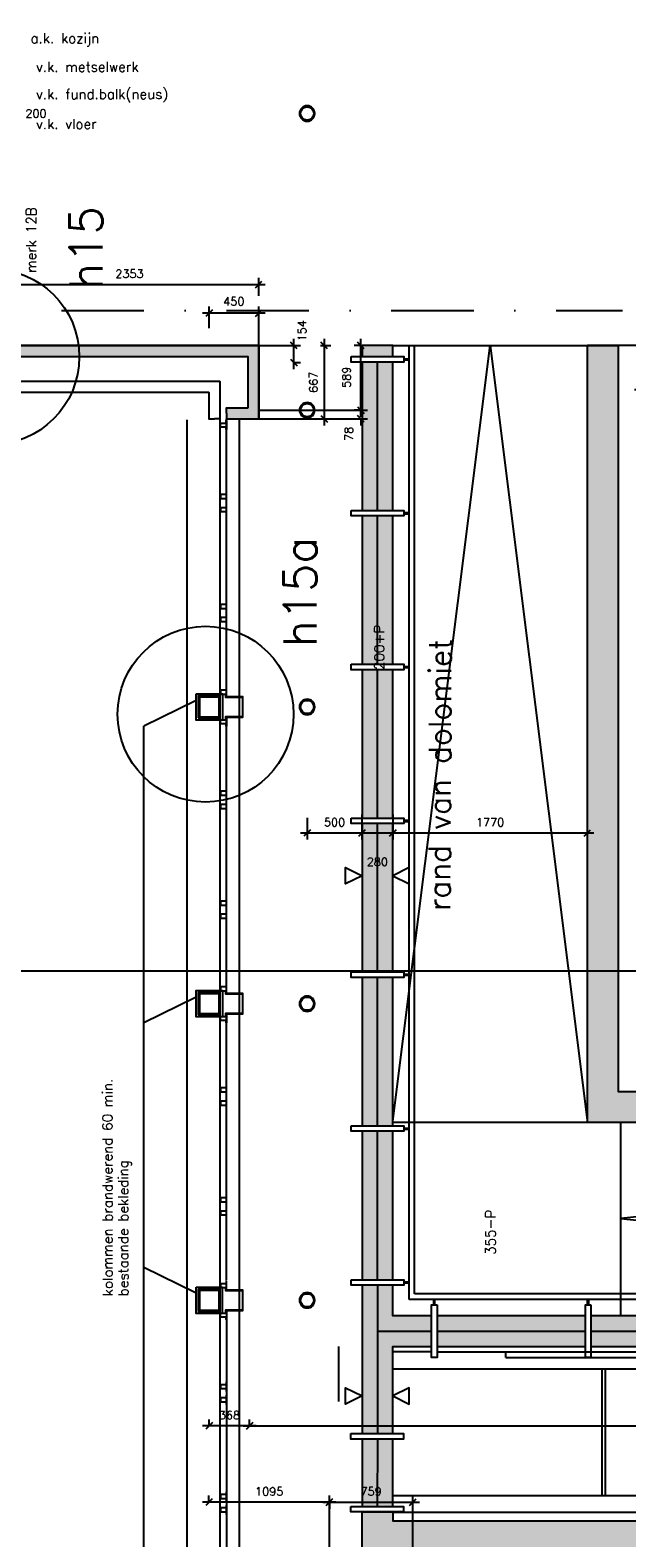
# Model space of a CAD drawing. Extents: x -29284 to 2055880, y -64816 to 121103.
# Tile 61 of 123: x 46280 to 51708, y 45787 to 59506. Entities that reach past the tile are written whole.
import ezdxf

# ---------------------------------------------------------------- set-up
doc = ezdxf.new("R2010")
doc.units = 0
doc.header["$LTSCALE"] = 50
doc.header["$MEASUREMENT"] = 0
doc.header["$PDMODE"] = 3
doc.header["$PDSIZE"] = 0.1
for name, pattern in [('DASHDOT', [1, 0.5, -0.25, 0, -0.25]), ('HIDDEN', [0.375, 0.25, -0.125]), ('HIDDEN2', [0.1875, 0.125, -0.0625])]:
    doc.linetypes.add(name, pattern=pattern)
doc.layers.get('0').update_dxf_attribs({"linetype": 'CONTINUOUS'})
doc.layers.get('DEFPOINTS').update_dxf_attribs({"linetype": 'CONTINUOUS'})
for name, color, linetype in [('_BESTAAND_ONGEIJZIGD', 8, 'CONTINUOUS'), ('_BRANDCOMPART', 6, 'DASHDOT'), ('_DETAILNUMMERS', 4, 'CONTINUOUS'), ('_DETAILNUMMERSTEKST', 4, 'CONTINUOUS'), ('A--A21--_F123-', 9, 'CONTINUOUS'), ('A--A28--_F-2--', 7, 'CONTINUOUS'), ('A--L21--', 3, 'CONTINUOUS'), ('A--L21--_F-2--', 7, 'CONTINUOUS'), ('A--L21A3_BUITENWAND', 3, 'CONTINUOUS'), ('A--L21AC1_BUITENWAND', 1, 'HIDDEN2'), ('A--L22A1_BINNENWAND', 1, 'CONTINUOUS'), ('A--L24A1_TRAPPEN', 1, 'CONTINUOUS'), ('A--L24AC1_TRAPPEN', 1, 'HIDDEN2'), ('A--L28--', 7, 'CONTINUOUS'), ('A--L28--_F-2--', 7, 'CONTINUOUS'), ('A--L28DC1_KONSTR', 1, 'HIDDEN'), ('A--M$1A-_F123-', 1, 'CONTINUOUS'), ('A--T$1A-18_TEKST', 1, 'CONTINUOUS'), ('C_METSELWERK', 3, 'CONTINUOUS'), ('L1', 1, 'CONTINUOUS'), ('plein', 7, 'CONTINUOUS'), ('TEKST_KOZIJNMERK', 2, 'CONTINUOUS'), ('X--LR---_CP', 7, 'CONTINUOUS')]:
    doc.layers.add(name, color=color, linetype=linetype)
doc.layers.add('bruto vloeroppervlak', color=3, linetype='CONTINUOUS', plot=False)
doc.styles.add('ALFA-0_25', font='ROMANS')
doc.styles.add('HIEMSTRA', font='romans.shx')
doc.dimstyles.get("Standard").update_dxf_attribs({"dimscale": 30, "dimtxt": 2.5, "dimasz": 2, "dimexe": 2, "dimexo": 0, "dimgap": 2, "dimtad": 1, "dimdec": 0, "dimzin": 0, "dimdsep": 46, "dimtxsty": 'HIEMSTRA', "dimblk1": 'OBLIQUE', "dimblk2": 'OBLIQUE', "dimsah": 1, "dimcen": -3, "dimdle": 2, "dimclrd": 2, "dimclre": 2, "dimclrt": 3, "dimadec": 0, "dimazin": 0, "dimtfac": 1, "dimtofl": 0, "dimtmove": 0, "dimatfit": 3, "dimldrblk": 'OBLIQUE', "dimfxl": 1, "dimtvp": 0.833333, "dimtolj": 1, "dimtzin": 0, "dimarcsym": 0})
doc.dimstyles.new('STANDARD$0', dxfattribs={"dimscale": 30, "dimtxt": 2.5, "dimasz": 2, "dimexe": 2, "dimexo": 0, "dimgap": 2, "dimtad": 1, "dimdec": 0, "dimzin": 0, "dimdsep": 46, "dimtxsty": 'ALFA-0_25', "dimblk1": 'OBLIQUE', "dimblk2": 'OBLIQUE', "dimsah": 1, "dimcen": -3, "dimdle": 2, "dimclrd": 1, "dimclre": 1, "dimclrt": 2, "dimadec": 0, "dimazin": 0, "dimtfac": 0.666667, "dimtofl": 0, "dimtmove": 2, "dimatfit": 3, "dimldrblk": 'OBLIQUE', "dimfxl": 1, "dimtvp": 0.833333, "dimtolj": 1, "dimtzin": 0, "dimarcsym": 0})

# ---------------------------------------------------------------- blocks, each defined once
blk = doc.blocks.new('*U1458')
at = {"layer": 'A--L21--', "color": 8, "linetype": 'Continuous'}
for points in [[(50, 50), (50, 50), (50, -290), (0, -290)], [(50, 50), (50, 50), (50, -290), (0, -290)], [(50, 50), (50, 50), (50, -290), (0, -290)], [(-50, -50), (-50, -50), (-50, -290), (0, -290)]]:
    blk.add_lwpolyline(points, dxfattribs=at)
blk = doc.blocks.new('*U1457')
at = {"layer": 'A--L21--', "color": 8, "linetype": 'Continuous'}
for points in [[(50, 50), (50, 50), (-5080, 50), (-5080, 0)], [(50, 50), (50, 50), (-5080, 50), (-5080, 0)], [(50, 50), (50, 50), (-5080, 50), (-5080, 0)], [(-50, -50), (-50, -50), (-5080, -50), (-5080, 0)]]:
    blk.add_lwpolyline(points, dxfattribs=at)
blk = doc.blocks.new('6432')
at = {"layer": '_BESTAAND_ONGEIJZIGD', "linetype": 'Continuous'}
blk.add_lwpolyline([(0, 80), (-4, 80), (-4, 58), (-57, 58), (-57, 22), (-4, 22), (-4, 0), (0, 0)], close=True, dxfattribs=at)
blk = doc.blocks.new('*U1328')
at = {"layer": 'A--A21--_F123-', "color": 2}
for points in [[(0, 0), (0, 50), (2303, 0), (2353, 50)], [(2303, 0), (2253, -50), (0, 0), (0, -50)]]:
    blk.add_solid(points, dxfattribs=at)
at = {"layer": 'A--L21--_F-2--', "color": 3, "linetype": 'Continuous'}
for points in [[(0, 0), (0, 50), (2353, 50), (2353, 50)], [(0, 0), (0, -50), (2253, -50), (2253, -50)]]:
    blk.add_lwpolyline(points, dxfattribs=at)
blk = doc.blocks.new('*U1327')
at = {"layer": 'A--A21--_F123-', "color": 2}
for points in [[(0, 0), (0, 50), (242, 0), (192, 50)], [(242, 0), (292, -50), (0, 0), (0, -50)]]:
    blk.add_solid(points, dxfattribs=at)
at = {"layer": 'A--L21--_F-2--', "color": 3, "linetype": 'Continuous'}
for points in [[(0, 0), (0, 50), (192, 50), (192, 50)], [(0, 0), (0, -50), (292, -50), (292, -50)]]:
    blk.add_lwpolyline(points, dxfattribs=at)
blk = doc.blocks.new('*U1326')
at = {"layer": 'A--A21--_F123-', "color": 2}
for points in [[(0, -567), (-50, -517), (0, 0), (-50, -50)], [(0, 0), (50, 50), (0, -567), (50, -617)]]:
    blk.add_solid(points, dxfattribs=at)
at = {"layer": 'A--L21--_F-2--', "color": 3, "linetype": 'Continuous'}
for points in [[(50, 50), (50, 50), (50, -617), (50, -617)], [(-50, -50), (-50, -50), (-50, -517), (-50, -517)]]:
    blk.add_lwpolyline(points, dxfattribs=at)
blk = doc.blocks.new('_OBLIQUE')
at = {"color": 0, "linetype": 'ByBlock'}
blk.add_line((-0.5, -0.5), (0.5, 0.5), dxfattribs=at)
blk = doc.blocks.new('*D128')
at = {"layer": 'A--M$1A-_F123-', "color": 1, "lineweight": -2, "transparency": 16777216}
for p, q in [((48942, 46111), (49822, 46111)), ((49002, 45670), (49002, 46171)), ((49762, 45670), (49762, 46171))]:
    blk.add_line(p, q, dxfattribs=at)
at = {"layer": 'DEFPOINTS', "color": 0, "transparency": 16777216}
for p in [(49762, 46111), (49002, 45670), (49762, 45670)]:
    blk.add_point(p, dxfattribs=at)
at = {"layer": 'A--M$1A-_F123-', "color": 1, "lineweight": -2, "transparency": 16777216, "xscale": 60, "yscale": 60, "zscale": 60, "rotation": 180}
blk.add_blockref('_OBLIQUE', (49002, 46111), dxfattribs=at)
at = {"layer": 'A--M$1A-_F123-', "color": 1, "lineweight": -2, "transparency": 16777216, "xscale": 60, "yscale": 60, "zscale": 60}
blk.add_blockref('_OBLIQUE', (49762, 46111), dxfattribs=at)
at = {"layer": 'A--M$1A-_F123-', "color": 2, "transparency": 16777216, "insert": (49382, 46209), "char_height": 75, "attachment_point": 5, "style": 'ALFA-0_25'}
blk.add_mtext('\\A1;759', dxfattribs=at)
blk = doc.blocks.new('*D143')
at = {"layer": 'A--M$1A-_F123-', "color": 1, "lineweight": -2, "transparency": 16777216}
for p, q in [((49062, 46111), (47847, 46111)), ((47907, 46111), (47907, 46171)), ((49002, 46111), (49002, 46051))]:
    blk.add_line(p, q, dxfattribs=at)
at = {"layer": 'DEFPOINTS', "color": 0, "transparency": 16777216}
for p in [(47907, 46111), (47907, 46111), (49002, 46111)]:
    blk.add_point(p, dxfattribs=at)
at = {"layer": 'A--M$1A-_F123-', "color": 1, "lineweight": -2, "transparency": 16777216, "xscale": 60, "yscale": 60, "zscale": 60, "rotation": 180}
blk.add_blockref('_OBLIQUE', (47907, 46111), dxfattribs=at)
at = {"layer": 'A--M$1A-_F123-', "color": 1, "lineweight": -2, "transparency": 16777216, "xscale": 60, "yscale": 60, "zscale": 60}
blk.add_blockref('_OBLIQUE', (49002, 46111), dxfattribs=at)
at = {"layer": 'A--M$1A-_F123-', "color": 2, "transparency": 16777216, "insert": (48455, 46209), "char_height": 75, "attachment_point": 5, "style": 'ALFA-0_25'}
blk.add_mtext('\\A1;1095', dxfattribs=at)
blk = doc.blocks.new('*D145')
at = {"layer": 'A--M$1A-_F123-', "color": 1, "lineweight": -2, "transparency": 16777216}
for p, q in [((47909, 56795), (47909, 56990)), ((48359, 56512), (48359, 56990)), ((48419, 56930), (47849, 56930))]:
    blk.add_line(p, q, dxfattribs=at)
at = {"layer": 'DEFPOINTS', "color": 0, "transparency": 16777216}
for p in [(47909, 56930), (47909, 56795), (48359, 56512)]:
    blk.add_point(p, dxfattribs=at)
at = {"layer": 'A--M$1A-_F123-', "color": 1, "lineweight": -2, "transparency": 16777216, "xscale": 60, "yscale": 60, "zscale": 60, "rotation": 180}
blk.add_blockref('_OBLIQUE', (47909, 56930), dxfattribs=at)
at = {"layer": 'A--M$1A-_F123-', "color": 1, "lineweight": -2, "transparency": 16777216, "xscale": 60, "yscale": 60, "zscale": 60}
blk.add_blockref('_OBLIQUE', (48359, 56930), dxfattribs=at)
at = {"layer": 'A--M$1A-_F123-', "color": 2, "transparency": 16777216, "insert": (48133, 57038), "char_height": 75, "attachment_point": 5, "style": 'ALFA-0_25'}
blk.add_mtext('\\A1;450', dxfattribs=at)
blk = doc.blocks.new('*D146')
at = {"layer": 'A--M$1A-_F123-', "color": 1, "lineweight": -2, "transparency": 16777216}
for p, q in [((48359, 56047), (49349, 56047)), ((49289, 56047), (49289, 56107)), ((48359, 55969), (49349, 55969)), ((49289, 55969), (49289, 55909))]:
    blk.add_line(p, q, dxfattribs=at)
at = {"layer": 'DEFPOINTS', "color": 0, "transparency": 16777216}
for p in [(48359, 56047), (49289, 56047), (48359, 55969)]:
    blk.add_point(p, dxfattribs=at)
at = {"layer": 'A--M$1A-_F123-', "color": 1, "lineweight": -2, "transparency": 16777216, "xscale": 60, "yscale": 60, "zscale": 60}
for p, rotation in [((49289, 56047), 270), ((49289, 55969), 90)]:
    blk.add_blockref('_OBLIQUE', p, dxfattribs=dict(at, rotation=rotation))
at = {"layer": 'A--M$1A-_F123-', "color": 2, "transparency": 16777216, "insert": (49179, 55832), "char_height": 75, "attachment_point": 5, "rotation": 90, "style": 'ALFA-0_25'}
blk.add_mtext('\\A1;78', dxfattribs=at)
blk = doc.blocks.new('*D147')
at = {"layer": 'A--M$1A-_F123-', "color": 1, "lineweight": -2, "transparency": 16777216}
for p, q in [((49289, 55987), (49289, 56696)), ((49289, 56636), (49229, 56636)), ((49289, 56047), (49229, 56047))]:
    blk.add_line(p, q, dxfattribs=at)
at = {"layer": 'DEFPOINTS', "color": 0, "transparency": 16777216}
for p in [(49289, 56636), (49289, 56636), (49289, 56047)]:
    blk.add_point(p, dxfattribs=at)
at = {"layer": 'A--M$1A-_F123-', "color": 1, "lineweight": -2, "transparency": 16777216, "xscale": 60, "yscale": 60, "zscale": 60}
for p, rotation in [((49289, 56636), 90), ((49289, 56047), 270)]:
    blk.add_blockref('_OBLIQUE', p, dxfattribs=dict(at, rotation=rotation))
at = {"layer": 'A--M$1A-_F123-', "color": 2, "transparency": 16777216, "insert": (49158, 56347), "char_height": 75, "attachment_point": 5, "rotation": 90, "style": 'ALFA-0_25'}
blk.add_mtext('\\A1;589', dxfattribs=at)
blk = doc.blocks.new('Q020871-')
at = {"layer": 'A--A28--_F-2--', "color": 3, "linetype": 'Continuous'}
for points in [[(-60, 0), (-70, 0), (-55, 23), (-65, 27)], [(-55, -23), (-65, -27), (-60, 0), (-70, 0)], [(-55, 23), (-65, 27), (-42, 42), (-49, 49)], [(-42, 42), (-49, 49), (-23, 55), (-27, 65)], [(-23, 55), (-27, 65), (0, 60), (0, 70)], [(0, 60), (0, 70), (23, 55), (27, 65)], [(23, 55), (27, 65), (42, 42), (49, 49)], [(42, 42), (49, 49), (55, 23), (65, 27)], [(55, 23), (65, 27), (60, 0), (70, 0)], [(60, 0), (70, 0), (55, -23), (65, -27)], [(-42, -42), (-49, -49), (-55, -23), (-65, -27)], [(-23, -55), (-27, -65), (-42, -42), (-49, -49)], [(0, -60), (0, -70), (-23, -55), (-27, -65)], [(23, -55), (27, -65), (0, -60), (0, -70)], [(42, -42), (49, -49), (23, -55), (27, -65)], [(55, -23), (65, -27), (42, -42), (49, -49)]]:
    blk.add_solid(points, dxfattribs=at)
at = {"layer": 'A--L28--_F-2--', "color": 3, "linetype": 'Continuous'}
blk.add_lwpolyline([(0, 70, 1), (0, -70, 1), (0, 70), (0, 60, -1), (0, -60, -1), (0, 60)], format="xyb", close=True, dxfattribs=at)
at = {"layer": 'X--LR---_CP', "color": 4, "linetype": 'Continuous'}
blk.add_point((0, 0), dxfattribs=at)
blk = doc.blocks.new('*D374')
at = {"layer": 'A--M$1A-_F123-', "color": 1, "linetype": 'Continuous', "lineweight": -2, "transparency": 16777216}
for p, q in [((48217, 46805), (66017, 46805)), ((48277, 46805), (48277, 46865)), ((65957, 46805), (65957, 46865))]:
    blk.add_line(p, q, dxfattribs=at)
at = {"layer": 'DEFPOINTS', "color": 0, "linetype": 'Continuous', "transparency": 16777216}
for p in [(48277, 46805), (65957, 46805), (65957, 46805)]:
    blk.add_point(p, dxfattribs=at)
at = {"layer": 'A--M$1A-_F123-', "color": 1, "linetype": 'Continuous', "lineweight": -2, "transparency": 16777216, "xscale": 60, "yscale": 60, "zscale": 60, "rotation": 180}
blk.add_blockref('_OBLIQUE', (48277, 46805), dxfattribs=at)
at = {"layer": 'A--M$1A-_F123-', "color": 1, "linetype": 'Continuous', "lineweight": -2, "transparency": 16777216, "xscale": 60, "yscale": 60, "zscale": 60}
blk.add_blockref('_OBLIQUE', (65957, 46805), dxfattribs=at)
at = {"layer": 'A--M$1A-_F123-', "color": 2, "linetype": 'Continuous', "transparency": 16777216, "insert": (57117, 46903), "char_height": 75, "attachment_point": 5, "style": 'ALFA-0_25'}
blk.add_mtext('\\A1;17680', dxfattribs=at)
blk = doc.blocks.new('*D375')
at = {"layer": 'A--M$1A-_F123-', "color": 1, "linetype": 'Continuous', "lineweight": -2, "transparency": 16777216}
for p, q in [((48337, 46805), (47849, 46805)), ((47909, 46805), (47909, 46865)), ((48277, 46805), (48277, 46865))]:
    blk.add_line(p, q, dxfattribs=at)
at = {"layer": 'DEFPOINTS', "color": 0, "linetype": 'Continuous', "transparency": 16777216}
for p in [(47909, 46805), (47909, 46805), (48277, 46805)]:
    blk.add_point(p, dxfattribs=at)
at = {"layer": 'A--M$1A-_F123-', "color": 1, "linetype": 'Continuous', "lineweight": -2, "transparency": 16777216, "xscale": 60, "yscale": 60, "zscale": 60, "rotation": 180}
blk.add_blockref('_OBLIQUE', (47909, 46805), dxfattribs=at)
at = {"layer": 'A--M$1A-_F123-', "color": 1, "linetype": 'Continuous', "lineweight": -2, "transparency": 16777216, "xscale": 60, "yscale": 60, "zscale": 60}
blk.add_blockref('_OBLIQUE', (48277, 46805), dxfattribs=at)
at = {"layer": 'A--M$1A-_F123-', "color": 2, "linetype": 'Continuous', "transparency": 16777216, "insert": (48093, 46903), "char_height": 75, "attachment_point": 5, "style": 'ALFA-0_25'}
blk.add_mtext('\\A1;368', dxfattribs=at)
blk = doc.blocks.new('*D470')
at = {"layer": 'A--M$1A-_F123-', "color": 1, "lineweight": -2, "transparency": 16777216}
for p, q in [((46194, 58747), (45874, 58747)), ((45934, 58586), (45934, 58807)), ((46134, 58586), (46134, 58807))]:
    blk.add_line(p, q, dxfattribs=at)
at = {"layer": 'DEFPOINTS', "color": 0, "transparency": 16777216}
for p in [(45934, 58747), (45934, 58586), (46134, 58586)]:
    blk.add_point(p, dxfattribs=at)
at = {"layer": 'A--M$1A-_F123-', "color": 1, "lineweight": -2, "transparency": 16777216, "xscale": 60, "yscale": 60, "zscale": 60, "rotation": 180}
blk.add_blockref('_OBLIQUE', (45934, 58747), dxfattribs=at)
at = {"layer": 'A--M$1A-_F123-', "color": 1, "lineweight": -2, "transparency": 16777216, "xscale": 60, "yscale": 60, "zscale": 60}
blk.add_blockref('_OBLIQUE', (46134, 58747), dxfattribs=at)
at = {"layer": 'A--M$1A-_F123-', "color": 2, "transparency": 16777216, "insert": (46333, 58747), "char_height": 75, "attachment_point": 5, "style": 'ALFA-0_25'}
blk.add_mtext('\\A1;200', dxfattribs=at)
blk = doc.blocks.new('*D617')
at = {"layer": 'A--M$1A-_F123-', "color": 1, "linetype": 'Continuous', "lineweight": -2, "transparency": 16777216}
for p, q in [((46006, 57088), (46006, 57251)), ((48359, 57088), (48359, 57251)), ((45946, 57191), (48419, 57191))]:
    blk.add_line(p, q, dxfattribs=at)
at = {"layer": 'DEFPOINTS', "color": 0, "linetype": 'Continuous', "transparency": 16777216}
for p in [(46006, 57088), (48359, 57191), (48359, 57088)]:
    blk.add_point(p, dxfattribs=at)
at = {"layer": 'A--M$1A-_F123-', "color": 1, "linetype": 'Continuous', "lineweight": -2, "transparency": 16777216, "xscale": 60, "yscale": 60, "zscale": 60, "rotation": 180}
blk.add_blockref('_OBLIQUE', (46006, 57191), dxfattribs=at)
at = {"layer": 'A--M$1A-_F123-', "color": 1, "linetype": 'Continuous', "lineweight": -2, "transparency": 16777216, "xscale": 60, "yscale": 60, "zscale": 60}
blk.add_blockref('_OBLIQUE', (48359, 57191), dxfattribs=at)
at = {"layer": 'A--M$1A-_F123-', "color": 2, "linetype": 'Continuous', "transparency": 16777216, "insert": (47183, 57289), "char_height": 75, "attachment_point": 5, "style": 'ALFA-0_25'}
blk.add_mtext('\\A1;2353', dxfattribs=at)
blk = doc.blocks.new('*D618')
at = {"layer": 'A--M$1A-_F123-', "color": 1, "linetype": 'Continuous', "lineweight": -2, "transparency": 16777216}
for p, q in [((48678, 56422), (48678, 56696)), ((48359, 56636), (48738, 56636)), ((48670, 56482), (48738, 56482))]:
    blk.add_line(p, q, dxfattribs=at)
at = {"layer": 'DEFPOINTS', "color": 0, "linetype": 'Continuous', "transparency": 16777216}
for p in [(48359, 56636), (48678, 56636), (48670, 56482)]:
    blk.add_point(p, dxfattribs=at)
at = {"layer": 'A--M$1A-_F123-', "color": 1, "linetype": 'Continuous', "lineweight": -2, "transparency": 16777216, "xscale": 60, "yscale": 60, "zscale": 60}
for p, rotation in [((48678, 56636), 90), ((48678, 56482), 270)]:
    blk.add_blockref('_OBLIQUE', p, dxfattribs=dict(at, rotation=rotation))
at = {"layer": 'A--M$1A-_F123-', "color": 2, "linetype": 'Continuous', "transparency": 16777216, "insert": (48754, 56770), "char_height": 75, "attachment_point": 5, "rotation": 90, "style": 'ALFA-0_25'}
blk.add_mtext('\\A1;154', dxfattribs=at)
blk = doc.blocks.new('*D619')
at = {"layer": 'A--M$1A-_F123-', "color": 1, "linetype": 'Continuous', "lineweight": -2, "transparency": 16777216}
for p, q in [((48955, 56696), (48955, 55909)), ((48921, 56636), (49015, 56636)), ((48921, 55969), (49015, 55969))]:
    blk.add_line(p, q, dxfattribs=at)
at = {"layer": 'DEFPOINTS', "color": 0, "linetype": 'Continuous', "transparency": 16777216}
for p in [(48921, 56636), (48921, 55969), (48955, 55969)]:
    blk.add_point(p, dxfattribs=at)
at = {"layer": 'A--M$1A-_F123-', "color": 1, "linetype": 'Continuous', "lineweight": -2, "transparency": 16777216, "xscale": 60, "yscale": 60, "zscale": 60}
for p, rotation in [((48955, 56636), 90), ((48955, 55969), 270)]:
    blk.add_blockref('_OBLIQUE', p, dxfattribs=dict(at, rotation=rotation))
at = {"layer": 'A--M$1A-_F123-', "color": 2, "linetype": 'Continuous', "transparency": 16777216, "insert": (48857, 56302), "char_height": 75, "attachment_point": 5, "rotation": 90, "style": 'ALFA-0_25'}
blk.add_mtext('\\A1;667', dxfattribs=at)
blk = doc.blocks.new('*D654')
at = {"layer": 'A--M$1A-_F123-', "color": 2, "linetype": 'Continuous', "lineweight": -2, "transparency": 16777216}
blk.add_arc((45484, 90090), 1980, 75, 90, dxfattribs=at)
at = {"layer": 'DEFPOINTS', "color": 0, "linetype": 'Continuous', "transparency": 16777216}
for p in [(45484, 95375), (46707, 94652), (45828, 92040), (45183, 88966), (45484, 56047)]:
    blk.add_point(p, dxfattribs=at)
at = {"layer": 'A--M$1A-_F123-', "color": 2, "linetype": 'Continuous', "lineweight": -2, "transparency": 16777216, "xscale": 60, "yscale": 60, "zscale": 60}
for p, rotation in [((45484, 92070), 180), ((45997, 92002), 344.9999999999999)]:
    blk.add_blockref('_OBLIQUE', p, dxfattribs=dict(at, rotation=rotation))
at = {"layer": 'A--M$1A-_F123-', "color": 3, "linetype": 'Continuous', "transparency": 16777216, "insert": (45756, 92150), "char_height": 75, "attachment_point": 5, "rotation": 352.5, "style": 'HIEMSTRA'}
blk.add_mtext('\\A1;15°', dxfattribs=at)
blk = doc.blocks.new('*D753')
at = {"layer": 'A--M$1A-_F123-', "color": 1, "linetype": 'Continuous', "lineweight": -2, "transparency": 16777216}
for p, q in [((43190, 50947), (60827, 50947)), ((60767, 47887), (60767, 51007)), ((60442, 47947), (60827, 47947))]:
    blk.add_line(p, q, dxfattribs=at)
at = {"layer": 'DEFPOINTS', "color": 0, "linetype": 'Continuous', "transparency": 16777216}
for p in [(43190, 50947), (60767, 50947), (60442, 47947)]:
    blk.add_point(p, dxfattribs=at)
at = {"layer": 'A--M$1A-_F123-', "color": 1, "linetype": 'Continuous', "lineweight": -2, "transparency": 16777216, "xscale": 60, "yscale": 60, "zscale": 60}
for p, rotation in [((60767, 50947), 90), ((60767, 47947), 270)]:
    blk.add_blockref('_OBLIQUE', p, dxfattribs=dict(at, rotation=rotation))
at = {"layer": 'A--M$1A-_F123-', "color": 2, "linetype": 'Continuous', "transparency": 16777216, "insert": (60669, 49447), "char_height": 75, "attachment_point": 5, "rotation": 90, "style": 'ALFA-0_25'}
blk.add_mtext('\\A1;3000', dxfattribs=at)
blk = doc.blocks.new('*D1613')
at = {"layer": 'A--M$1A-_F123-', "color": 1, "lineweight": -2, "transparency": 16777216}
for p, q in [((49579, 52339), (49579, 52140)), ((51349, 52369), (51349, 52140)), ((51409, 52200), (49519, 52200))]:
    blk.add_line(p, q, dxfattribs=at)
at = {"layer": 'DEFPOINTS', "color": 0, "transparency": 16777216}
for p in [(49579, 52339), (51349, 52369), (49579, 52200)]:
    blk.add_point(p, dxfattribs=at)
at = {"layer": 'A--M$1A-_F123-', "color": 1, "lineweight": -2, "transparency": 16777216, "xscale": 60, "yscale": 60, "zscale": 60, "rotation": 180}
blk.add_blockref('_OBLIQUE', (49579, 52200), dxfattribs=at)
at = {"layer": 'A--M$1A-_F123-', "color": 1, "lineweight": -2, "transparency": 16777216, "xscale": 60, "yscale": 60, "zscale": 60}
blk.add_blockref('_OBLIQUE', (51349, 52200), dxfattribs=at)
at = {"layer": 'A--M$1A-_F123-', "color": 2, "transparency": 16777216, "insert": (50464, 52298), "char_height": 75, "attachment_point": 5, "style": 'ALFA-0_25'}
blk.add_mtext('\\A1;1770', dxfattribs=at)
blk = doc.blocks.new('*D1614')
at = {"layer": 'A--M$1A-_F123-', "color": 1, "lineweight": -2, "transparency": 16777216}
for p, q in [((49299, 52339), (49299, 52140)), ((49579, 52369), (49579, 52140)), ((49639, 52200), (49239, 52200))]:
    blk.add_line(p, q, dxfattribs=at)
at = {"layer": 'DEFPOINTS', "color": 0, "transparency": 16777216}
for p in [(49299, 52339), (49579, 52369), (49299, 52200)]:
    blk.add_point(p, dxfattribs=at)
at = {"layer": 'A--M$1A-_F123-', "color": 1, "lineweight": -2, "transparency": 16777216, "xscale": 60, "yscale": 60, "zscale": 60, "rotation": 180}
blk.add_blockref('_OBLIQUE', (49299, 52200), dxfattribs=at)
at = {"layer": 'A--M$1A-_F123-', "color": 1, "lineweight": -2, "transparency": 16777216, "xscale": 60, "yscale": 60, "zscale": 60}
blk.add_blockref('_OBLIQUE', (49579, 52200), dxfattribs=at)
at = {"layer": 'A--M$1A-_F123-', "color": 2, "transparency": 16777216, "insert": (49439, 51938), "char_height": 75, "attachment_point": 5, "style": 'ALFA-0_25'}
blk.add_mtext('\\A1;280', dxfattribs=at)
blk = doc.blocks.new('*D1615')
at = {"layer": 'A--M$1A-_F123-', "color": 1, "lineweight": -2, "transparency": 16777216}
for p, q in [((48799, 52339), (48799, 52140)), ((49299, 52369), (49299, 52140)), ((49359, 52200), (48739, 52200))]:
    blk.add_line(p, q, dxfattribs=at)
at = {"layer": 'DEFPOINTS', "color": 0, "transparency": 16777216}
for p in [(48799, 52339), (49299, 52369), (48799, 52200)]:
    blk.add_point(p, dxfattribs=at)
at = {"layer": 'A--M$1A-_F123-', "color": 1, "lineweight": -2, "transparency": 16777216, "xscale": 60, "yscale": 60, "zscale": 60, "rotation": 180}
blk.add_blockref('_OBLIQUE', (48799, 52200), dxfattribs=at)
at = {"layer": 'A--M$1A-_F123-', "color": 1, "lineweight": -2, "transparency": 16777216, "xscale": 60, "yscale": 60, "zscale": 60}
blk.add_blockref('_OBLIQUE', (49299, 52200), dxfattribs=at)
at = {"layer": 'A--M$1A-_F123-', "color": 2, "transparency": 16777216, "insert": (49049, 52298), "char_height": 75, "attachment_point": 5, "style": 'ALFA-0_25'}
blk.add_mtext('\\A1;500', dxfattribs=at)
blk = doc.blocks.new('A$C174658AB')
at = {"layer": 'A--L28DC1_KONSTR', "color": 1, "linetype": 'Continuous'}
for p, q in [((0, 5), (50, 5)), ((0, -5), (50, -5))]:
    blk.add_line(p, q, dxfattribs=at)

msp = doc.modelspace()

# ---------------------------------------------------------------- hatches: boundary and pattern name
at = {"layer": 'A--L28DC1_KONSTR', "linetype": 'Continuous'}
h = msp.add_hatch(color=21, dxfattribs=at)
h.paths.add_polyline_path([(60272.4, 47528), (60272.4, 47808), (56981.5, 47808), (56981.5, 47528)])
h.paths.add_polyline_path([(56931.5, 47528), (56931.5, 47808), (55581.5, 47808), (55581.5, 47528)])
h.paths.add_polyline_path([(55531.5, 47528), (55531.5, 47808), (54181.5, 47808), (54181.5, 47528)])
h.paths.add_polyline_path([(54131.5, 47528), (54131.5, 47808), (52781.5, 47808), (52781.5, 47528)])
h.paths.add_polyline_path([(52731.5, 47528), (52731.5, 47808), (51381.5, 47808), (51381.5, 47528)])
h.paths.add_polyline_path([(51331.5, 47528), (51331.5, 47808), (49981.5, 47808), (49981.5, 47528)])
h.paths.add_polyline_path([(49931.5, 47808), (49579.5, 47808), (49579.5, 48087), (49299.5, 48087), (49299.5, 46737), (49579.5, 46737), (49579.5, 47528), (49931.5, 47528)])
h.paths.add_polyline_path([(49579.5, 46073), (49579.5, 46687), (49299.5, 46687), (49299.5, 46073)])
h.paths.add_polyline_path([(49579.5, 48137), (49579.5, 49487), (49299.5, 49487), (49299.5, 48137)])
h.paths.add_polyline_path([(49579.5, 49537), (49579.5, 50887), (49299.5, 50887), (49299.5, 49537)])
h.paths.add_polyline_path([(49579.5, 50937), (49579.5, 52287), (49299.5, 52287), (49299.5, 50937)])
h.paths.add_polyline_path([(49579.5, 52337), (49579.5, 53687), (49299.5, 53687), (49299.5, 52337)])
h.paths.add_polyline_path([(49579.5, 53737), (49579.5, 55087), (49299.5, 55087), (49299.5, 53737)])
h.paths.add_polyline_path([(49579.5, 55137), (49579.5, 56487), (49299.5, 56487), (49299.5, 55137)])
h.paths.add_polyline_path([(49579.5, 56537), (49579.5, 56637), (49299.5, 56637), (49299.5, 56537)])
for points in [[(60272.4, 49566.9), (51349.5, 49566.9), (51349.5, 56635.9), (51629.5, 56635.9), (51629.5, 49846.9), (60272.4, 49846.9)], [(49579.5, 46021.9), (49579.5, 45941.9), (60272.4, 45941.9), (60272.4, 45691.9), (49299.5, 45691.9), (49299.5, 46021.9)]]:
    msp.add_hatch(color=21, dxfattribs=at).paths.add_polyline_path(points)

# ---------------------------------------------------------------- linework, layer by layer
at = {"layer": '_BESTAAND_ONGEIJZIGD', "linetype": 'Continuous'}
for points in [[(47809.4, 53246.9), (48009.4, 53246.9), (48009.4, 53446.9), (47809.4, 53446.9)], [(47809.4, 53246.9), (48009.4, 53246.9), (48009.4, 53446.9), (47809.4, 53446.9)], [(47819.4, 53256.9), (47999.4, 53256.9), (47999.4, 53436.9), (47819.4, 53436.9)], [(47819.4, 53256.9), (47999.4, 53256.9), (47999.4, 53436.9), (47819.4, 53436.9)], [(47809.4, 50546.9), (48009.4, 50546.9), (48009.4, 50746.9), (47809.4, 50746.9)], [(47809.4, 50546.9), (48009.4, 50546.9), (48009.4, 50746.9), (47809.4, 50746.9)], [(47819.4, 50556.9), (47999.4, 50556.9), (47999.4, 50736.9), (47819.4, 50736.9)], [(47819.4, 50556.9), (47999.4, 50556.9), (47999.4, 50736.9), (47819.4, 50736.9)], [(47809.4, 47846.9), (48009.4, 47846.9), (48009.4, 48046.9), (47809.4, 48046.9)], [(47809.4, 47846.9), (48009.4, 47846.9), (48009.4, 48046.9), (47809.4, 48046.9)], [(47819.4, 47856.9), (47999.4, 47856.9), (47999.4, 48036.9), (47819.4, 48036.9)], [(47819.4, 47856.9), (47999.4, 47856.9), (47999.4, 48036.9), (47819.4, 48036.9)]]:
    msp.add_lwpolyline(points, close=True, dxfattribs=at)
at = {"layer": '_BRANDCOMPART', "ltscale": 30}
msp.add_lwpolyline([(39064.6, 56954.9), (39064.6, 56954.9), (51668, 56954.9)], dxfattribs=at)
at = {"layer": '_DETAILNUMMERS'}
for centre in [(45926.9, 56533.3), (47875.5, 53281.4)]:
    msp.add_circle(centre, 800, dxfattribs=at)
at = {"layer": 'A--L21--'}
msp.add_line((47707.3, 45146.9), (47707.3, 55958.9), dxfattribs=at)
at = {"layer": 'A--L21--', "color": 8, "linetype": 'Continuous'}
for points in [[(48056, 53461.2), (48056, 53436.2), (48212.3, 53436.2), (48212.3, 53257.5), (48056, 53257.5), (48056, 53232.5), (48059, 53232.5), (48059, 53254.5), (48215.3, 53254.5), (48215.3, 53439.2), (48059, 53439.2), (48059, 53461.2)], [(48056, 50761.2), (48056, 50736.2), (48212.3, 50736.2), (48212.3, 50557.5), (48056, 50557.5), (48056, 50532.5), (48059, 50532.5), (48059, 50554.5), (48215.3, 50554.5), (48215.3, 50739.2), (48059, 50739.2), (48059, 50761.2)], [(48056, 48061.2), (48056, 48036.2), (48212.3, 48036.2), (48212.3, 47857.5), (48056, 47857.5), (48056, 47832.5), (48059, 47832.5), (48059, 47854.5), (48215.3, 47854.5), (48215.3, 48039.2), (48059, 48039.2), (48059, 48061.2)]]:
    msp.add_lwpolyline(points, close=True, dxfattribs=at)
at = {"layer": 'A--L21A3_BUITENWAND'}
msp.add_line((49599.5, 47526.9), (49931.5, 47526.9), dxfattribs=at)
for points in [[(60272.4, 49566.9), (51349.5, 49566.9), (51349.5, 56635.9), (51629.5, 56635.9), (51629.5, 49846.9), (60272.4, 49846.9)], [(51331.5, 47526.9), (51331.5, 47806.9), (49981.5, 47806.9), (49981.5, 47526.9)], [(52731.5, 47526.9), (52731.5, 47806.9), (51381.5, 47806.9), (51381.5, 47526.9)]]:
    msp.add_lwpolyline(points, close=True, dxfattribs=at)
at = {"layer": 'A--L21AC1_BUITENWAND'}
msp.add_line((49084.7, 47526.9), (49084.7, 47026.9), dxfattribs=at)
at = {"layer": 'A--L22A1_BINNENWAND'}
for points in [[(47789.4, 53466.9), (48029.4, 53466.9), (48029.4, 53226.9), (47789.4, 53226.9)], [(48029.4, 50526.9), (47789.4, 50526.9), (47789.4, 50766.9), (48029.4, 50766.9)], [(47789.4, 48066.9), (48027.3, 48066.9), (48027.3, 47826.9), (47789.4, 47826.9)]]:
    msp.add_lwpolyline(points, close=True, dxfattribs=at)
at = {"layer": 'A--L24A1_TRAPPEN'}
for p, q in [((49931.5, 47477.9), (49579.5, 47477.9)), ((49981.5, 47477.9), (60013.4, 47477.9)), ((49579.5, 47325.9), (60013.4, 47325.9)), ((51480.4, 47325.9), (51480.4, 46172.9)), ((49579.5, 46172.9), (60013.4, 46172.9)), ((49579.5, 46020.9), (60013.4, 46020.9))]:
    msp.add_line(p, q, dxfattribs=at)
at = {"layer": 'A--L24AC1_TRAPPEN'}
msp.add_line((51510.4, 47325.9), (51510.4, 46172.9), dxfattribs=at)
at = {"layer": 'A--L28DC1_KONSTR', "color": 1, "linetype": 'Continuous'}
for p, q in [((49579.5, 56635.9), (51349.5, 56635.9)), ((51349.5, 49566.9), (49579.5, 49566.9)), ((51649.5, 49566.9), (51649.5, 47806.9))]:
    msp.add_line(p, q, dxfattribs=at)
at = {"layer": 'A--L28DC1_KONSTR', "color": 0, "linetype": 'Continuous'}
for p, q in [((49599.5, 56620.9), (49599.5, 56620.9)), ((49729.5, 47956.9), (49729.5, 56635.9)), ((49777.5, 48006.9), (49777.5, 56635.9)), ((60322.4, 47956.9), (49729.5, 47956.9)), ((60372.4, 48006.9), (49777.5, 48006.9)), ((51381.5, 47477.9), (52731.5, 47477.9)), ((50608.2, 47426.9), (60372.4, 47426.9))]:
    msp.add_line(p, q, dxfattribs=at)
at = {"layer": 'A--L28DC1_KONSTR', "color": 4, "linetype": 'Continuous'}
for p, q in [((49439.5, 55135.9), (49439.5, 56481.9)), ((49439.5, 53735.9), (49439.5, 55085.9)), ((49439.5, 52338.7), (49439.5, 53685.9)), ((49439.5, 50935.9), (49439.5, 52285.9)), ((49439.5, 49535.9), (49439.5, 50885.9)), ((49439.5, 48135.9), (49439.5, 49485.9)), ((49439.5, 48085.9), (49439.5, 46735.9)), ((49931.5, 47664.4), (49439.5, 47664.4)), ((51331.5, 47664.4), (49981.5, 47664.4)), ((52731.5, 47664.4), (51381.5, 47664.4)), ((49439.5, 46685.9), (49438, 46071.9))]:
    msp.add_line(p, q, dxfattribs=at)
at = {"layer": 'A--L28DC1_KONSTR', "color": 2, "linetype": 'HIDDEN2', "ltscale": 100}
msp.add_lwpolyline([(51779.5, 56235.9), (54425.4, 56235.9), (58176.4, 74650.3), (57772.9, 74673.1), (54098.7, 56635.9), (54098.7, 56635.9), (51629.5, 56635.9), (51629.5, 56535.9)], dxfattribs=at)
at = {"layer": 'A--L28DC1_KONSTR', "color": 2, "linetype": 'Continuous'}
for points in [[(49199.5, 56535.9), (49679.5, 56535.9), (49679.5, 56485.9), (49199.5, 56485.9)], [(49199.5, 55135.9), (49679.5, 55135.9), (49679.5, 55085.9), (49199.5, 55085.9)], [(49199.5, 53735.9), (49679.5, 53735.9), (49679.5, 53685.9), (49199.5, 53685.9)], [(49199.5, 52335.9), (49679.5, 52335.9), (49679.5, 52285.9), (49199.5, 52285.9)], [(49199.5, 50935.9), (49679.5, 50935.9), (49679.5, 50885.9), (49199.5, 50885.9)], [(49199.5, 49535.9), (49679.5, 49535.9), (49679.5, 49485.9), (49199.5, 49485.9)], [(49199.5, 48135.9), (49679.5, 48135.9), (49679.5, 48085.9), (49199.5, 48085.9)], [(49981.5, 47906.9), (49981.5, 47426.9), (49931.5, 47426.9), (49931.5, 47906.9)], [(51381.5, 47906.9), (51381.5, 47426.9), (51331.5, 47426.9), (51331.5, 47906.9)], [(49198, 46735.9), (49678, 46735.9), (49678, 46685.9), (49198, 46685.9)], [(49198, 46071.9), (49678, 46071.9), (49678, 46021.9), (49198, 46021.9)]]:
    msp.add_lwpolyline(points, close=True, dxfattribs=at)
at = {"layer": 'A--L28DC1_KONSTR', "color": 1, "linetype": 'Continuous'}
for points in [[(49579.5, 49576.9), (50464.5, 56635.9), (51349.5, 49566.9)], [(60272.4, 49566.9), (51649.5, 48691.9), (60272.4, 47806.9)]]:
    msp.add_lwpolyline(points, dxfattribs=at)
at = {"layer": 'A--L28DC1_KONSTR', "color": 4, "linetype": 'Continuous'}
for points in [[(49299.5, 51811.7), (49149.5, 51736.7), (49149.5, 51886.7), (49299.5, 51811.7)], [(49579.5, 51811.7), (49729.5, 51736.7), (49729.5, 51886.7), (49579.5, 51811.7)], [(49299.5, 47077.5), (49149.5, 47002.5), (49149.5, 47152.5), (49299.5, 47077.5)], [(49579.5, 47077.5), (49729.5, 47002.5), (49729.5, 47152.5), (49579.5, 47077.5)]]:
    msp.add_lwpolyline(points, close=True, dxfattribs=at)
at = {"layer": 'A--L28DC1_KONSTR', "color": 0, "linetype": 'Continuous'}
msp.add_lwpolyline([(50608.2, 47426.9), (50608.2, 47477.9), (51331.5, 47477.9)], dxfattribs=at)
at = {"layer": 'A--L28DC1_KONSTR', "color": 3, "linetype": 'Continuous'}
msp.add_lwpolyline([(49579.5, 46021.9), (49579.5, 46021.9), (49579.5, 45941.9), (60272.4, 45941.9), (60272.4, 45691.9), (49299.5, 45691.9), (49299.5, 46021.9), (49579.5, 46021.9), (49579.5, 46021.9), (49579.5, 46021.9)], close=True, dxfattribs=at)
at = {"layer": 'bruto vloeroppervlak', "linetype": 'Continuous'}
msp.add_lwpolyline([(31674.3, 31966.8), (39309.5, 31966.8), (39309.5, 29496.9), (55162.3, 29502.5), (55161.8, 31822.5), (71357, 31822.5), (71357, 38021.9), (69007.3, 38021.9), (69007.3, 39621.9), (69177, 39621.9), (69177, 44220), (68747, 44220), (68746.7, 43947.5), (65957, 43947.5), (65957, 45670), (49002.3, 45670), (48184.8, 45670), (48184.8, 55968.9), (48359.3, 55968.9), (48359.3, 56635.9), (46059.3, 56636), (46059.3, 66709.9)], dxfattribs=at)
at = {"layer": 'C_METSELWERK'}
msp.add_line((51649.5, 56635.9), (51349.5, 56635.9), dxfattribs=at)
for points in [[(49579.5, 56535.9), (49579.5, 56635.9), (49299.5, 56635.9), (49299.5, 56535.9)], [(49579.5, 55135.9), (49579.5, 56485.9), (49299.5, 56485.9), (49299.5, 55135.9)], [(49579.5, 53735.9), (49579.5, 55085.9), (49299.5, 55085.9), (49299.5, 53735.9)], [(49579.5, 52335.9), (49579.5, 53685.9), (49299.5, 53685.9), (49299.5, 52335.9)], [(49579.5, 50935.9), (49579.5, 52285.9), (49299.5, 52285.9), (49299.5, 50935.9)], [(49579.5, 49535.9), (49579.5, 50885.9), (49299.5, 50885.9), (49299.5, 49535.9)], [(49579.5, 48135.9), (49579.5, 49485.9), (49299.5, 49485.9), (49299.5, 48135.9)], [(49931.5, 47806.9), (49579.5, 47806.9), (49579.5, 48085.9), (49299.5, 48085.9), (49299.5, 46735.9), (49579.5, 46735.9), (49579.5, 47526.9), (49931.5, 47526.9)], [(49579.5, 46071.9), (49579.5, 46685.9), (49299.5, 46685.9), (49299.5, 46071.9)]]:
    msp.add_lwpolyline(points, close=True, dxfattribs=at)
at = {"layer": 'L1', "color": 8}
for p, q in [((48184.8, 53436.2), (48184.8, 55974.5)), ((48007.3, 48132.5), (48007.3, 55968.5)), ((48067.3, 53436.2), (48067.3, 55968.5)), ((48007.3, 45432.5), (48007.3, 53268.5)), ((48067.3, 50736.2), (48067.3, 53257.5)), ((48184.8, 50736.2), (48184.8, 53257.5)), ((48067.3, 48132.5), (48067.3, 50557.5)), ((48184.8, 48036.2), (48184.8, 50557.5)), ((48067.3, 47857.5), (48067.3, 45327.5)), ((48184.8, 45692.5), (48184.8, 47857.5))]:
    msp.add_line(p, q, dxfattribs=at)
at = {"layer": 'TEKST_KOZIJNMERK'}
for p, q in [((47789.4, 53406.3), (47313.3, 53172.8)), ((47313.3, 42932.8), (47313.3, 53172.8)), ((47789.4, 50706.3), (47313.3, 50472.8)), ((47789.4, 48011.7), (47313.3, 48245.3))]:
    msp.add_line(p, q, dxfattribs=at)

# ---------------------------------------------------------------- block references
at = {"layer": 'A--L21--'}
for name, p in [('*U1328', (46006.5, 56585.9)), ('*U1326', (48309.3, 56585.9)), ('*U1327', (48067.3, 56018.9))]:
    msp.add_blockref(name, p, dxfattribs=at)
at = {"layer": 'A--L21--', "linetype": 'Continuous'}
for name in ['*U1457', '*U1458']:
    msp.add_blockref(name, (47957, 56258.9), dxfattribs=at)
at = {"layer": 'A--L21--', "color": 8, "linetype": 'Continuous', "xscale": -1, "rotation": 180}
for p in [(48067.3, 55952.5), (48067.3, 53252.5), (48067.3, 50552.5), (48067.3, 47852.5)]:
    msp.add_blockref('6432', p, dxfattribs=at)
at = {"layer": 'A--L21--', "color": 8, "linetype": 'Continuous'}
for p in [(48067.3, 55222.5), (48067.3, 55102.5), (48067.3, 54222.5), (48067.3, 54102.5), (48067.3, 53441.2), (48067.3, 52522.5), (48067.3, 52402.5), (48067.3, 51522.5), (48067.3, 51402.5), (48067.3, 50741.2), (48067.3, 49822.5), (48067.3, 49702.5), (48067.3, 48822.5), (48067.3, 48702.5), (48067.3, 48041.2), (48067.3, 47122.5), (48067.3, 47002.5), (48067.3, 46122.5), (48067.3, 46002.5)]:
    msp.add_blockref('6432', p, dxfattribs=at)
at = {"layer": 'A--L28--', "linetype": 'Continuous'}
for p in [(48799.7, 58746.9), (48799.7, 56046.9), (48799.7, 53346.9), (48799.7, 50646.9), (48799.7, 47948.2)]:
    msp.add_blockref('Q020871-', p, dxfattribs=at)
at = {"layer": 'A--L28DC1_KONSTR', "color": 0, "linetype": 'Continuous'}
for p in [(49679.5, 56510.9), (49679.5, 55110.9), (49679.5, 53710.9), (49679.5, 52310.9), (49679.5, 50910.9), (49679.5, 49510.9), (49679.5, 48110.9)]:
    msp.add_blockref('A$C174658AB', p, dxfattribs=at)
at = {"layer": 'A--L28DC1_KONSTR', "color": 0, "linetype": 'Continuous', "rotation": 90}
for p in [(49956.5, 47906.9), (51356.5, 47906.9)]:
    msp.add_blockref('A$C174658AB', p, dxfattribs=at)

# ---------------------------------------------------------------- texts
at = {"layer": '_DETAILNUMMERSTEKST', "style": 'ALFA-0_25'}
for s, p in [('h15', (46937.5, 57143.9)), ('h15a', (48886.2, 53892))]:
    msp.add_text(s, height=300, rotation=90, dxfattribs=at).set_placement(p)
at = {"layer": 'A--T$1A-18_TEKST', "style": 'HIEMSTRA'}
for s, p in [('kolommen brandwerend 60 min.', (47030.2, 47986.2)), ('bestaande bekleding', (47172.8, 47986.2))]:
    msp.add_text(s, height=90, rotation=90.07785, dxfattribs=at).set_placement(p)
at = {"layer": 'plein', "style": 'HIEMSTRA'}
msp.add_text('rand van dolomiet', height=200, rotation=89.76855, dxfattribs=at).set_placement((50101.2, 51491.1))
at = {"layer": 'TEKST_KOZIJNMERK', "style": 'HIEMSTRA'}
for s, rotation, p in [('a.k. kozijn', 0.07785, (46283, 59386.6)), ('v.k. metselwerk', 0.07785, (46333, 59126)), ('v.k. fund.balk(neus)', 0.07785, (46333, 58877.7)), ('v.k. vloer', 0.07785, (46333, 58606.4)), ('merk 12B', 90, (46334.2, 57296.3)), ('200+P', 90, (49501.5, 53683.7)), ('355-P', 90, (50513.8, 48361.7))]:
    msp.add_text(s, height=90, rotation=rotation, dxfattribs=at).set_placement(p)

# ---------------------------------------------------------------- dimensions: what is measured, and where the dimension line sits
at = {"layer": 'A--M$1A-_F123-', "linetype": 'Continuous'}
dim = msp.add_angular_dim_2l(base=(45828.2, 92039.8), line1=((46706.8, 94652), (45183.3, 88966.4)), line2=((45484.5, 56046.9), (45484.5, 95375.1)), dimstyle='Standard', dxfattribs=at)
dim.commit()
dim.dimension.update_dxf_attribs({"geometry": '*D654', "text_midpoint": (45755.6, 92149.6)})
at = {"layer": 'A--M$1A-_F123-'}
for base, p1, p2, picture, middle in [((45934.5, 58746.9), (46134.5, 58585.5), (45934.5, 58585.5), '*D470', (46333.2, 58746.9)), ((47909.5, 56930.2), (48359.3, 56511.8), (47909.5, 56795.1), '*D145', (48133.4, 57038.3))]:
    dim = msp.add_linear_dim(base=base, p1=p1, p2=p2, dimstyle='STANDARD$0', dxfattribs=at)
    dim.commit()
    dim.dimension.update_dxf_attribs({"geometry": picture, "text_midpoint": middle, "dimtype": 160})
at = {"layer": 'A--M$1A-_F123-', "linetype": 'Continuous'}
for base, p1, p2, picture, middle in [((48359.3, 57191.1), (46006.5, 57087.6), (48359.3, 57087.6), '*D617', (47182.9, 57288.6)), ((47909.5, 46805), (48277.3, 46805), (47909.5, 46805), '*D375', (48093.4, 46902.5)), ((65957, 46805), (48277.3, 46805), (65957, 46805), '*D374', (57117.2, 46902.5))]:
    dim = msp.add_linear_dim(base=base, p1=p1, p2=p2, dimstyle='STANDARD$0', dxfattribs=at)
    dim.commit()
    dim.dimension.update_dxf_attribs({"geometry": picture, "text_midpoint": middle})
dim = msp.add_linear_dim(base=(48677.6, 56635.9), p1=(48669.8, 56481.9), p2=(48359.3, 56635.9), angle=90, dimstyle='STANDARD$0', dxfattribs=at)
dim.commit()
dim.dimension.update_dxf_attribs({"geometry": '*D618', "text_midpoint": (48754.2, 56770), "dimtype": 160})
dim = msp.add_linear_dim(base=(48954.9, 55968.9), p1=(48921, 56635.9), p2=(48921, 55968.9), angle=90, dimstyle='STANDARD$0', dxfattribs=at)
dim.commit()
dim.dimension.update_dxf_attribs({"geometry": '*D619', "text_midpoint": (48857.4, 56302.4)})
at = {"layer": 'A--M$1A-_F123-'}
for base, p1, p2, picture, middle in [((49288.6, 56635.9), (49288.6, 56046.9), (49288.6, 56635.9), '*D147', (49158.2, 56346.9)), ((49288.6, 56046.9), (48359.3, 55968.9), (48359.3, 56046.9), '*D146', (49178.7, 55832.5))]:
    dim = msp.add_linear_dim(base=base, p1=p1, p2=p2, angle=90, dimstyle='STANDARD$0', dxfattribs=at)
    dim.commit()
    dim.dimension.update_dxf_attribs({"geometry": picture, "text_midpoint": middle, "dimtype": 160})
for base, p1, p2, picture, middle in [((48799.5, 52200.5), (49299.5, 52369.1), (48799.5, 52338.7), '*D1615', (49049.5, 52298)), ((49299.5, 52200.5), (49579.5, 52369.1), (49299.5, 52338.7), '*D1614', (49439.5, 51938)), ((49579.5, 52200.5), (51349.5, 52369.1), (49579.5, 52338.7), '*D1613', (50464.5, 52298))]:
    dim = msp.add_linear_dim(base=base, p1=p1, p2=p2, angle=180, dimstyle='STANDARD$0', dxfattribs=at)
    dim.commit()
    dim.dimension.update_dxf_attribs({"geometry": picture, "text_midpoint": middle})
at = {"layer": 'A--M$1A-_F123-', "color": 2, "linetype": 'Continuous'}
dim = msp.add_linear_dim(base=(60766.8, 50946.9), p1=(60442.3, 47946.9), p2=(43189.7, 50946.9), angle=90, dimstyle='STANDARD$0', dxfattribs=at)
dim.commit()
dim.dimension.update_dxf_attribs({"geometry": '*D753', "text_midpoint": (60669.3, 49446.9)})
at = {"layer": 'A--M$1A-_F123-'}
for base, p1, p2, picture, middle in [((47907.5, 46111.4), (49002.3, 46111.4), (47907.5, 46111.4), '*D143', (48454.9, 46208.9)), ((49761.7815, 46111.4106), (49002.3114, 45669.974), (49761.7815, 45669.974), '*D128', (49382.0465, 46208.9106))]:
    dim = msp.add_linear_dim(base=base, p1=p1, p2=p2, dimstyle='STANDARD$0', dxfattribs=at)
    dim.commit()
    dim.dimension.update_dxf_attribs({"geometry": picture, "text_midpoint": middle})

doc.saveas('drawing.dxf')
